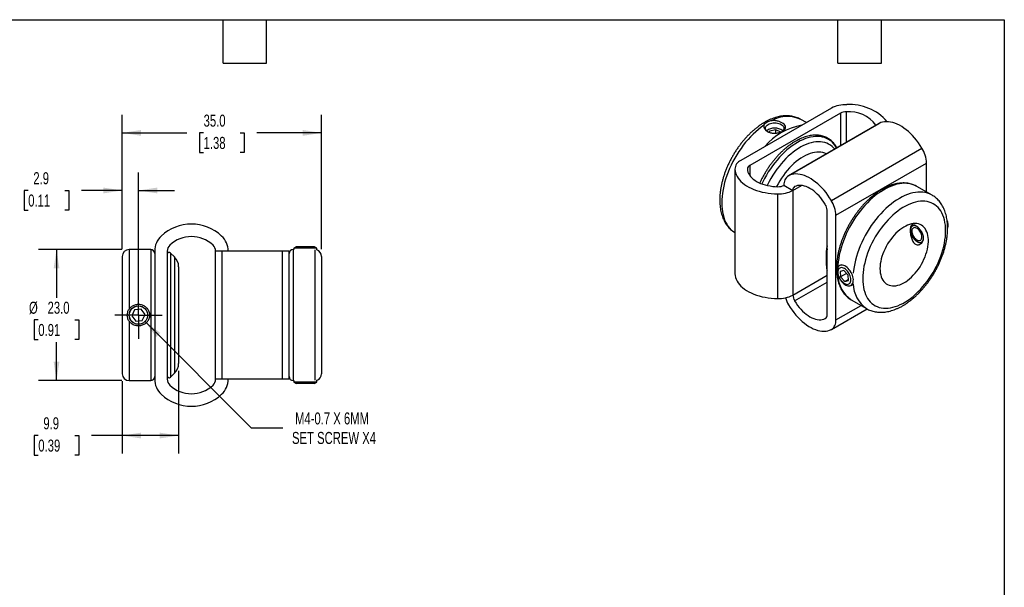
# Model space of a CAD drawing. Header units: millimetres. Extents: x 6 to 273, y 6 to 210.
# Tile 3 of 3: x 100 to 273, y 110 to 210. Entities that reach past the tile are written whole.
import ezdxf

# ---------------------------------------------------------------- set-up
doc = ezdxf.new("R2010")
doc.units = ezdxf.units.MM
doc.linetypes.add('SLD-Center', pattern=[19.05, 15.24, -1.27, 1.27, -1.27])
doc.linetypes.add('SLD-Solid', pattern=[0])
doc.layers.add('CENTER', color=40, linetype='SLD-Center')
doc.layers.add('DIMENSIONS', color=140, linetype='SLD-Solid', lineweight=25)
doc.layers.add('TEXT', color=140, linetype='SLD-Solid', lineweight=25)
doc.styles.add('SLDTEXTSTYLE0', font='TXT', dxfattribs={"width": 0.7})
doc.dimstyles.new('SLDDIMSTYLE0', dxfattribs={"dimtxt": 2.158008, "dimasz": 3.302, "dimexe": 0, "dimexo": 0.0625, "dimgap": 0.539502, "dimtad": 0, "dimtih": 1, "dimtoh": 1, "dimdec": 1, "dimrnd": 1e-09, "dimzin": 12, "dimdsep": 46, "dimtxsty": 'SLDTEXTSTYLE0', "dimsah": 1, "dimcen": 0.09, "dimadec": 0, "dimazin": 3, "dimtfac": 1, "dimtdec": 1, "dimtmove": 0, "dimatfit": 0, "dimfxl": 0, "dimfrac": 2, "dimtolj": 1, "dimtzin": 12, "dimarcsym": 0})
doc.dimstyles.new('SLDDIMSTYLE1', dxfattribs={"dimtxt": 2.158008, "dimasz": 3.302, "dimexe": 0, "dimexo": 0.0625, "dimgap": 0.539502, "dimtad": 0, "dimtih": 1, "dimtoh": 1, "dimdec": 1, "dimrnd": 1e-09, "dimzin": 12, "dimdsep": 46, "dimtxsty": 'SLDTEXTSTYLE0', "dimsah": 1, "dimcen": 0.09, "dimadec": 0, "dimazin": 3, "dimtfac": 1, "dimtdec": 1, "dimtofl": 0, "dimtmove": 0, "dimatfit": 3, "dimfxl": 0, "dimfrac": 2, "dimtolj": 1, "dimtzin": 12, "dimarcsym": 0})
doc.dimstyles.new('SLDDIMSTYLE2', dxfattribs={"dimtxt": 2.158008, "dimasz": 3.302, "dimexe": 0, "dimexo": 0.0625, "dimgap": 0.539502, "dimtad": 0, "dimtih": 1, "dimtoh": 1, "dimdec": 1, "dimrnd": 1e-09, "dimzin": 4, "dimdsep": 46, "dimtxsty": 'SLDTEXTSTYLE0', "dimsah": 1, "dimcen": 0.09, "dimadec": 0, "dimazin": 1, "dimtfac": 1, "dimtdec": 1, "dimtofl": 0, "dimtmove": 0, "dimatfit": 3, "dimfxl": 0, "dimfrac": 2, "dimtolj": 1, "dimtzin": 12, "dimarcsym": 0})
doc.dimstyles.new('SLDDIMSTYLE4', dxfattribs={"dimtxt": 2.158008, "dimasz": 3.302, "dimexe": 0, "dimexo": 0.0625, "dimgap": 0.539502, "dimtad": 0, "dimtih": 1, "dimtoh": 1, "dimdec": 1, "dimrnd": 1e-09, "dimzin": 12, "dimdsep": 46, "dimtxsty": 'SLDTEXTSTYLE0', "dimsah": 1, "dimcen": 0, "dimadec": 0, "dimazin": 3, "dimtfac": 1, "dimtdec": 1, "dimtofl": 0, "dimtmove": 0, "dimatfit": 3, "dimfxl": 0, "dimfrac": 2, "dimtolj": 1, "dimtzin": 12, "dimarcsym": 0})

# ---------------------------------------------------------------- blocks, each defined once
blk = doc.blocks.new('_D_4')
at = {"layer": 'DIMENSIONS'}
for p, q in [((118.16, 169.24), (118.16, 182.74)), ((121.01, 158.94), (121.01, 182.74)), ((101.65, 179.56), (100.93, 179.56)), ((100.93, 179.56), (100.93, 176.13)), ((108.06, 179.56), (108.79, 179.56)), ((108.79, 179.56), (108.79, 176.13)), ((118.16, 179.56), (110.99, 179.56)), ((121.01, 179.56), (127.36, 179.56)), ((100.93, 176.13), (101.65, 176.13)), ((108.79, 176.13), (108.06, 176.13))]:
    blk.add_line(p, q, dxfattribs=at)
for points in [[(118.16, 179.56), (114.86, 180.07), (114.86, 179.05)], [(121.01, 179.56), (124.31, 179.05), (124.31, 180.07)]]:
    blk.add_solid(points, dxfattribs=at)
at = {"layer": 'DIMENSIONS', "char_height": 2.117, "attachment_point": 1, "style": 'SLDTEXTSTYLE0'}
for s, insert in [('2.9', (102.55, 182.77)), ('0.11', (101.65, 178.86))]:
    blk.add_mtext(s, dxfattribs=dict(at, insert=insert))
blk = doc.blocks.new('_D_5')
at = {"layer": 'DIMENSIONS'}
for p, q in [((118.16, 169.24), (118.16, 192.85)), ((153.16, 169.24), (153.16, 192.85)), ((118.16, 189.67), (129.53, 189.67)), ((132.45, 189.67), (131.73, 189.67)), ((131.73, 189.67), (131.73, 186.24)), ((138.87, 189.67), (139.59, 189.67)), ((139.59, 189.67), (139.59, 186.24)), ((153.16, 189.67), (141.79, 189.67)), ((131.73, 186.24), (132.45, 186.24)), ((139.59, 186.24), (138.87, 186.24))]:
    blk.add_line(p, q, dxfattribs=at)
for points in [[(118.16, 189.67), (121.46, 189.16), (121.46, 190.18)], [(153.16, 189.67), (149.86, 190.18), (149.86, 189.16)]]:
    blk.add_solid(points, dxfattribs=at)
at = {"layer": 'DIMENSIONS', "char_height": 2.117, "attachment_point": 1, "style": 'SLDTEXTSTYLE0'}
for s, insert in [('35.0', (132.45, 192.88)), ('1.38', (132.45, 188.97))]:
    blk.add_mtext(s, dxfattribs=dict(at, insert=insert))
blk = doc.blocks.new('_D_6')
at = {"layer": 'DIMENSIONS'}
for p, q in [((128.06, 147.9), (128.06, 133.35)), ((118.16, 146.1), (118.16, 133.35)), ((103.42, 136.52), (102.69, 136.52)), ((102.69, 136.52), (102.69, 133.09)), ((109.83, 136.52), (110.55, 136.52)), ((110.55, 136.52), (110.55, 133.09)), ((118.16, 136.52), (112.75, 136.52)), ((128.06, 136.52), (118.16, 136.52)), ((102.69, 133.09), (103.42, 133.09)), ((110.55, 133.09), (109.83, 133.09))]:
    blk.add_line(p, q, dxfattribs=at)
for points in [[(118.16, 136.52), (121.46, 136.02), (121.46, 137.03)], [(128.06, 136.52), (124.76, 137.03), (124.76, 136.02)]]:
    blk.add_solid(points, dxfattribs=at)
at = {"layer": 'DIMENSIONS', "char_height": 2.117, "attachment_point": 1, "style": 'SLDTEXTSTYLE0'}
for s, insert in [('9.9', (104.31, 139.73)), ('0.39', (103.42, 135.82))]:
    blk.add_mtext(s, dxfattribs=dict(at, insert=insert))
blk = doc.blocks.new('_D_7')
at = {"layer": 'DIMENSIONS'}
for p, q in [((122.16, 156.53), (140.82, 137.86)), ((140.82, 137.86), (146.38, 137.86))]:
    blk.add_line(p, q, dxfattribs=at)
blk.add_solid([(122.16, 156.53), (124.13, 153.83), (124.85, 154.55)], dxfattribs=at)
at = {"layer": 'DIMENSIONS', "char_height": 2.1167, "attachment_point": 1, "style": 'SLDTEXTSTYLE0'}
for s, insert in [('M4-0.7 X 6MM', (148.5, 140.59)), ('SET SCREW X4', (147.97, 137.16))]:
    blk.add_mtext(s, dxfattribs=dict(at, insert=insert))
blk = doc.blocks.new('_D_8')
at = {"layer": 'DIMENSIONS'}
for p, q in [((118.09, 169.17), (103.45, 169.17)), ((106.62, 169.17), (106.62, 160.73)), ((103.42, 156.82), (102.69, 156.82)), ((102.69, 156.82), (102.69, 153.39)), ((109.83, 156.82), (110.55, 156.82)), ((110.55, 156.82), (110.55, 153.39)), ((102.69, 153.39), (103.42, 153.39)), ((106.62, 146.17), (106.62, 152.91)), ((110.55, 153.39), (109.83, 153.39)), ((118.09, 146.17), (103.45, 146.17))]:
    blk.add_line(p, q, dxfattribs=at)
for points in [[(106.62, 169.17), (106.12, 165.87), (107.13, 165.87)], [(106.62, 146.17), (107.13, 149.47), (106.12, 149.47)]]:
    blk.add_solid(points, dxfattribs=at)
at = {"layer": 'DIMENSIONS', "char_height": 2.117, "attachment_point": 1, "style": 'SLDTEXTSTYLE0'}
for s, insert in [('%%c', (101.79, 160.03)), ('23.0', (105.05, 160.03)), ('0.91', (103.42, 156.12))]:
    blk.add_mtext(s, dxfattribs=dict(at, insert=insert))
blk = doc.blocks.new('SW_CENTERMARKSYMBOL_2')
at = {"layer": 'CENTER', "color": 0}
for p, q in [((0, 2.54), (0, 4.15)), ((0, 0), (0, 2.54)), ((-2.54, 0), (-4.15, 0)), ((0, 0), (-2.54, 0)), ((0, 0), (0, -2.54)), ((0, 0), (2.54, 0)), ((2.54, 0), (4.15, 0)), ((0, -2.54), (0, -4.15))]:
    blk.add_line(p, q, dxfattribs=at)

msp = doc.modelspace()

# ---------------------------------------------------------------- linework, layer by layer
for p, q in [((242.7, 194.02), (226.79, 184.83)), ((244.26, 193.12), (228.35, 183.93)), ((238.29, 191.47), (237.32, 192.04)), ((237.33, 192.03), (237.32, 192.04)), ((244.26, 193.12), (244.26, 187.41)), ((245.31, 193.36), (245.31, 188.02)), ((232.92, 190.23), (231.84, 189.99)), ((233.79, 189.82), (232.92, 190.23)), ((232.92, 189.63), (232.92, 190.23)), ((251.02, 191.31), (235.11, 182.13)), ((235.17, 182.16), (251.08, 191.34)), ((251.08, 191.34), (251.02, 191.31)), ((231.84, 189.99), (231.78, 189.76)), ((231.84, 189.74), (231.84, 189.99)), ((242.68, 177.82), (258.59, 187.01)), ((225.73, 183.35), (225.73, 164.98)), ((225.73, 183.29), (225.73, 164.92)), ((228.35, 183.93), (228.35, 182.2)), ((243.48, 175.2), (259.39, 184.38)), ((259.39, 179.29), (259.39, 184.38)), ((234.36, 180.47), (235.92, 179.57)), ((235.92, 179.57), (237.42, 180.44)), ((257.68, 180.28), (257.67, 180.29)), ((260.37, 178.73), (257.68, 180.28)), ((233.24, 178.95), (233.24, 160.58)), ((235.92, 179.57), (235.92, 161.19)), ((241.93, 157.73), (241.93, 176.1)), ((243.48, 156.83), (243.48, 175.2)), ((256.81, 172.7), (256.81, 172.4)), ((148.7, 169.67), (148.31, 169.45)), ((148.31, 169.45), (148.31, 169.17)), ((149.14, 169.45), (148.31, 169.45)), ((149.37, 169.67), (148.7, 169.67)), ((152.31, 169.45), (149.14, 169.45)), ((151.92, 169.67), (149.37, 169.67)), ((152.31, 169.45), (151.92, 169.67)), ((152.31, 169.12), (152.31, 169.45)), ((257.69, 170.87), (257.96, 170.72)), ((118.16, 167.97), (118.16, 147.37)), ((123.16, 169.17), (119.36, 169.17)), ((119.36, 169.17), (119.36, 158.72)), ((123.16, 169.17), (123.16, 146.17)), ((123.86, 168.92), (123.86, 146.42)), ((126.06, 168.92), (126.06, 146.42)), ((127.36, 167.88), (126.66, 168.58)), ((126.66, 168.58), (126.66, 146.77)), ((127.36, 167.88), (127.36, 147.47)), ((134.56, 146.42), (134.56, 168.92)), ((135.7, 168.92), (134.56, 168.92)), ((135.7, 146.42), (135.7, 168.92)), ((146.32, 168.92), (135.7, 168.92)), ((146.32, 146.42), (146.32, 168.92)), ((147.46, 168.92), (146.32, 168.92)), ((147.46, 146.42), (147.46, 168.92)), ((148.31, 169.17), (148.16, 169.17)), ((148.16, 169.17), (148.16, 146.17)), ((151.96, 169.12), (151.96, 146.23)), ((153.16, 167.97), (153.16, 147.37)), ((241.75, 167.95), (241.75, 167.87)), ((241.75, 167.87), (241.75, 167.3)), ((128.06, 166.18), (128.06, 149.17)), ((244.38, 166.52), (244.13, 166.37)), ((225.73, 164.98), (225.73, 164.92)), ((235.92, 161.19), (241.93, 164.66)), ((244.89, 165.53), (244.22, 165.36)), ((244.22, 165.36), (244.3, 164.38)), ((245.36, 164.99), (244.3, 164.38)), ((244.3, 164.38), (245.05, 163.56)), ((245.63, 164.71), (244.89, 165.53)), ((245.36, 165), (245.36, 164.99)), ((245.36, 164.99), (245.63, 164.7)), ((245.71, 163.73), (245.63, 164.71)), ((236.23, 160.16), (241.93, 163.45)), ((245.69, 163.93), (245.05, 163.56)), ((245.05, 163.56), (245.71, 163.73)), ((246.13, 162.9), (246.38, 163.05)), ((243.48, 156.83), (247.89, 159.37)), ((246.18, 160.36), (248.87, 158.81)), ((120.34, 158.61), (119.86, 157.56)), ((119.86, 157.56), (120.53, 156.62)), ((121.48, 158.73), (120.34, 158.61)), ((122.16, 157.79), (121.48, 158.73)), ((121.68, 156.74), (122.16, 157.79)), ((242.73, 155.17), (248.96, 158.76)), ((119.36, 156.63), (119.36, 146.17)), ((120.53, 156.62), (121.68, 156.74)), ((241.61, 157.06), (241.65, 157.08)), ((126.66, 146.77), (127.36, 147.47)), ((119.36, 146.17), (123.16, 146.17)), ((135.7, 146.42), (134.56, 146.42)), ((146.32, 146.42), (135.7, 146.42)), ((147.46, 146.42), (146.32, 146.42)), ((148.16, 146.17), (148.31, 146.17)), ((148.31, 146.17), (148.31, 145.9)), ((148.31, 145.9), (148.7, 145.67)), ((149.14, 145.9), (148.31, 145.9)), ((149.37, 145.67), (148.7, 145.67)), ((152.31, 145.9), (149.14, 145.9)), ((151.92, 145.67), (149.37, 145.67)), ((151.92, 145.67), (152.31, 145.9)), ((152.31, 145.9), (152.31, 146.23))]:
    msp.add_line(p, q)
at = {"flags": 128}
for points in [[(230.83, 191), (230.35, 190.66), (229.88, 190.29), (229.41, 189.88), (228.95, 189.46), (228.5, 189), (228.06, 188.52), (227.63, 188.02), (227.22, 187.5), (226.82, 186.96), (226.44, 186.4), (226.07, 185.82), (225.73, 185.24), (225.4, 184.64), (225.1, 184.03), (224.82, 183.42), (224.56, 182.8), (224.33, 182.18), (224.12, 181.56), (223.94, 180.94), (223.79, 180.32), (223.66, 179.72), (223.56, 179.11), (223.49, 178.52), (223.45, 177.95), (223.44, 177.38), (223.45, 176.83), (223.49, 176.31), (223.56, 175.8), (223.66, 175.31), (223.79, 174.85), (223.94, 174.41), (224.12, 174), (224.33, 173.62), (224.56, 173.26), (224.82, 172.94), (225.1, 172.65), (225.4, 172.39), (225.73, 172.17), (225.73, 172.17)], [(231.54, 189.85), (231.42, 189.93), (231.29, 190.06), (231.19, 190.19), (231.13, 190.34), (231.11, 190.48), (231.13, 190.63), (231.19, 190.77), (231.29, 190.91), (231.42, 191.03), (231.59, 191.15), (231.78, 191.24), (232, 191.32), (232.23, 191.37), (232.48, 191.41), (232.73, 191.42), (232.99, 191.41), (233.23, 191.37), (233.47, 191.32), (233.69, 191.24), (233.88, 191.15)], [(233.88, 191.15), (234.04, 191.03), (234.18, 190.91), (234.28, 190.77), (234.33, 190.63), (234.35, 190.48), (234.33, 190.34), (234.28, 190.19), (234.18, 190.06), (234.04, 189.93), (233.96, 189.87)], [(258.59, 187.01), (258.29, 187.48), (257.98, 187.93), (257.64, 188.37), (257.3, 188.79), (256.94, 189.19), (256.57, 189.56), (256.2, 189.91), (255.81, 190.23), (255.42, 190.52), (255.03, 190.78), (254.63, 191.01), (254.24, 191.2), (253.85, 191.36), (253.47, 191.48), (253.09, 191.57), (252.72, 191.63), (252.36, 191.64), (252.02, 191.62), (251.69, 191.56), (251.37, 191.47), (251.08, 191.34)], [(243.63, 187.04), (243.55, 187.18), (243.32, 187.51), (243.07, 187.82), (242.8, 188.09), (242.5, 188.33), (242.18, 188.54), (241.84, 188.71), (241.48, 188.85), (241.11, 188.95), (240.72, 189.02), (240.31, 189.05), (239.89, 189.04), (239.46, 189), (239.02, 188.92), (238.57, 188.81), (238.12, 188.66), (237.66, 188.47), (237.19, 188.25), (236.73, 188), (236.26, 187.71), (235.8, 187.4), (235.34, 187.05), (234.88, 186.68), (234.43, 186.27), (233.99, 185.84), (233.56, 185.39), (233.14, 184.91), (232.74, 184.41), (232.35, 183.9), (231.97, 183.36), (231.61, 182.81), (231.28, 182.25), (230.96, 181.67), (230.66, 181.08), (230.49, 180.72)], [(243.27, 186.84), (243.08, 187.05), (242.81, 187.31), (242.52, 187.53), (242.2, 187.71), (241.87, 187.87), (241.52, 187.99), (241.15, 188.07), (240.76, 188.11), (240.37, 188.13), (239.96, 188.1), (239.54, 188.04), (239.11, 187.94), (238.67, 187.81), (238.23, 187.64), (237.78, 187.44), (237.33, 187.21), (236.89, 186.94), (236.44, 186.64), (235.99, 186.31), (235.55, 185.95), (235.12, 185.57), (234.7, 185.16), (234.28, 184.72), (233.88, 184.26), (233.49, 183.78), (233.11, 183.28), (232.75, 182.77), (232.41, 182.23), (232.08, 181.69), (231.78, 181.13), (231.49, 180.57), (231.43, 180.45)], [(241.79, 185.99), (241.51, 186.1), (241.19, 186.2), (240.84, 186.26), (240.49, 186.29), (240.11, 186.28), (239.73, 186.23), (239.34, 186.15), (238.94, 186.03), (238.54, 185.88), (238.13, 185.69), (237.72, 185.47), (237.31, 185.22), (236.9, 184.93), (236.49, 184.62), (236.1, 184.28), (235.7, 183.91), (235.32, 183.51), (234.95, 183.09), (234.59, 182.65), (234.25, 182.2), (233.92, 181.72), (233.61, 181.23), (233.32, 180.73), (233.06, 180.23)], [(225.73, 183.29), (225.77, 182.97), (225.84, 182.65), (225.96, 182.34), (226.12, 182.03), (226.31, 181.72), (226.54, 181.43), (226.8, 181.15), (227.1, 180.88), (227.44, 180.62), (227.8, 180.38), (228.2, 180.15), (228.62, 179.94), (229.06, 179.75), (229.53, 179.57), (230.02, 179.42), (230.53, 179.29), (231.05, 179.18), (231.59, 179.09), (232.13, 179.02), (232.69, 178.98), (233.24, 178.95)], [(227.93, 183.33), (227.96, 183.06), (228.04, 182.79), (228.15, 182.53), (228.29, 182.28), (228.48, 182.03), (228.7, 181.79), (228.95, 181.57), (229.24, 181.36), (229.55, 181.16), (229.89, 180.98), (230.26, 180.81), (230.65, 180.67), (231.06, 180.54), (231.49, 180.43), (231.93, 180.35), (232.38, 180.28), (232.84, 180.24), (233.31, 180.22)], [(242.68, 177.82), (242.38, 178.29), (242.07, 178.75), (241.74, 179.19), (241.39, 179.61), (241.03, 180), (240.66, 180.38), (240.29, 180.72), (239.9, 181.04), (239.51, 181.33), (239.12, 181.59), (238.72, 181.82), (238.33, 182.01), (237.94, 182.17), (237.56, 182.3), (237.18, 182.39), (236.81, 182.44), (236.45, 182.46), (236.11, 182.44), (235.78, 182.38), (235.46, 182.29), (235.17, 182.16)], [(241.61, 177.13), (241.36, 177.52), (241.09, 177.9), (240.81, 178.26), (240.52, 178.6), (240.21, 178.92), (239.9, 179.21), (239.58, 179.47), (239.25, 179.71), (238.92, 179.91), (238.59, 180.09), (238.27, 180.23), (237.94, 180.34), (237.63, 180.41), (237.32, 180.44), (237.03, 180.44), (236.75, 180.41), (236.48, 180.34), (236.23, 180.23)], [(257.67, 180.29), (257.47, 180.39), (257.11, 180.55), (256.73, 180.67), (256.34, 180.76), (255.93, 180.8), (255.51, 180.82), (255.07, 180.79), (254.63, 180.73), (254.17, 180.64), (253.71, 180.51), (253.24, 180.34), (252.77, 180.14), (252.29, 179.91), (251.81, 179.64), (251.34, 179.34), (250.86, 179.01), (250.39, 178.65), (249.92, 178.26), (249.46, 177.84), (249.01, 177.4), (248.57, 176.93), (248.14, 176.44), (247.73, 175.93), (247.33, 175.4), (246.94, 174.85), (246.57, 174.29), (246.22, 173.71), (245.89, 173.12), (245.58, 172.53), (245.3, 171.92), (245.03, 171.31), (244.79, 170.69), (244.58, 170.08), (244.38, 169.46), (244.22, 168.85), (244.08, 168.24), (243.97, 167.64), (243.89, 167.05), (243.83, 166.47), (243.81, 165.98)], [(260.37, 178.73), (260.28, 178.78), (259.92, 178.95), (259.55, 179.08), (259.16, 179.18), (258.75, 179.24), (258.33, 179.27), (257.89, 179.25), (257.45, 179.21), (256.99, 179.12), (256.53, 179), (256.05, 178.84), (255.58, 178.65), (255.1, 178.42), (254.62, 178.16), (254.14, 177.86), (253.66, 177.54), (253.18, 177.18), (252.71, 176.8), (252.25, 176.38), (251.79, 175.94), (251.34, 175.47), (250.91, 174.98), (250.49, 174.47), (250.08, 173.94), (249.69, 173.39), (249.32, 172.83), (248.96, 172.25), (248.62, 171.65), (248.31, 171.05), (248.02, 170.44), (247.75, 169.83), (247.5, 169.21), (247.28, 168.58), (247.09, 167.96), (246.92, 167.35), (246.78, 166.73), (246.66, 166.13), (246.58, 165.53), (246.53, 165.02)], [(262.75, 172.48), (262.74, 172.99), (262.7, 173.48), (262.63, 173.96), (262.53, 174.41), (262.41, 174.84), (262.26, 175.24), (262.08, 175.61), (261.88, 175.96), (261.66, 176.28), (261.41, 176.57), (261.14, 176.83), (260.85, 177.05), (260.54, 177.24), (260.21, 177.4), (259.86, 177.52), (259.49, 177.61), (259.11, 177.66), (258.71, 177.68), (258.31, 177.66), (257.89, 177.61), (257.46, 177.52), (257.03, 177.39), (256.58, 177.23), (256.14, 177.04), (255.69, 176.81), (255.24, 176.56), (254.79, 176.27), (254.35, 175.94), (253.91, 175.59), (253.47, 175.22), (253.05, 174.81), (252.63, 174.39), (252.22, 173.93), (251.83, 173.46), (251.44, 172.97), (251.08, 172.46), (250.73, 171.93), (250.4, 171.39), (250.08, 170.84), (249.79, 170.28), (249.52, 169.71), (249.27, 169.13), (249.05, 168.55), (248.85, 167.97), (248.68, 167.4), (248.53, 166.82), (248.4, 166.25), (248.31, 165.69), (248.24, 165.14), (248.2, 164.6), (248.18, 164.07), (248.2, 163.56), (248.24, 163.07), (248.31, 162.6), (248.4, 162.15), (248.53, 161.72), (248.68, 161.32), (248.85, 160.94), (249.05, 160.6), (249.27, 160.28), (249.52, 159.99), (249.79, 159.73), (250.08, 159.51), (250.4, 159.31), (250.73, 159.16), (251.08, 159.03), (251.44, 158.95), (251.83, 158.89), (252.22, 158.88), (252.63, 158.89), (253.05, 158.95), (253.47, 159.04), (253.91, 159.16), (254.35, 159.32), (254.79, 159.52), (255.24, 159.74), (255.69, 160), (256.14, 160.29), (256.58, 160.61), (257.03, 160.96), (257.46, 161.34), (257.89, 161.74), (258.31, 162.17), (258.71, 162.62), (259.11, 163.1), (259.49, 163.59), (259.86, 164.1), (260.21, 164.63), (260.54, 165.17), (260.85, 165.72), (261.14, 166.28), (261.41, 166.85), (261.66, 167.43), (261.88, 168), (262.08, 168.58), (262.26, 169.16), (262.41, 169.74), (262.53, 170.3), (262.63, 170.87), (262.7, 171.42), (262.74, 171.96), (262.75, 172.48)], [(251.22, 165.83), (251.24, 165.44), (251.28, 165.07), (251.35, 164.72), (251.45, 164.39), (251.57, 164.09), (251.72, 163.81), (251.9, 163.57), (252.1, 163.36), (252.32, 163.18), (252.56, 163.03), (252.82, 162.92), (253.1, 162.85), (253.4, 162.81), (253.7, 162.8), (254.02, 162.84), (254.36, 162.91), (254.69, 163.01), (255.04, 163.16), (255.38, 163.33), (255.73, 163.54), (256.07, 163.78), (256.41, 164.05), (256.75, 164.34), (257.07, 164.67), (257.39, 165.02), (257.69, 165.39), (257.97, 165.77), (258.25, 166.18), (258.5, 166.6), (258.73, 167.03), (258.94, 167.47), (259.13, 167.91), (259.29, 168.36), (259.43, 168.81), (259.54, 169.25), (259.62, 169.68), (259.68, 170.11), (259.71, 170.53), (259.71, 170.93), (259.68, 171.31), (259.62, 171.67), (259.54, 172.01), (259.43, 172.32), (259.29, 172.61), (259.13, 172.87), (258.94, 173.1), (258.73, 173.29), (258.5, 173.46), (258.25, 173.59), (257.97, 173.68), (257.69, 173.74), (257.39, 173.76), (257.07, 173.74), (256.75, 173.69), (256.41, 173.6), (256.07, 173.48), (255.73, 173.32), (255.38, 173.13), (255.04, 172.9), (254.69, 172.65), (254.36, 172.36), (254.02, 172.05), (253.7, 171.72), (253.4, 171.36), (253.1, 170.98), (252.82, 170.58), (252.56, 170.17), (252.32, 169.74), (252.1, 169.31), (251.9, 168.87), (251.72, 168.42), (251.57, 167.97), (251.45, 167.53), (251.35, 167.09), (251.28, 166.66), (251.24, 166.24), (251.22, 165.83)], [(257.63, 173.28), (257.54, 173.32), (257.37, 173.37), (257.2, 173.39), (257.05, 173.37), (256.91, 173.31), (256.79, 173.22), (256.7, 173.1), (256.63, 172.94), (256.59, 172.77), (256.57, 172.57), (256.59, 172.35), (256.63, 172.13), (256.7, 171.89), (256.79, 171.66), (256.91, 171.44), (257.05, 171.22), (257.2, 171.03), (257.37, 170.85), (257.54, 170.7), (257.72, 170.58), (257.9, 170.5), (258.07, 170.44), (258.24, 170.43), (258.39, 170.45), (258.53, 170.5), (258.65, 170.59), (258.74, 170.72), (258.81, 170.87), (258.85, 171.05), (258.87, 171.24)], [(257.18, 173.02), (257.06, 172.97), (256.96, 172.88), (256.88, 172.77), (256.83, 172.62), (256.81, 172.45), (256.82, 172.27), (256.85, 172.07), (256.91, 171.86), (257, 171.66), (257.11, 171.46), (257.24, 171.28), (257.38, 171.12), (257.53, 170.98), (257.69, 170.87), (257.85, 170.8), (258, 170.76), (258.14, 170.75), (258.27, 170.79), (258.38, 170.85), (258.47, 170.95), (258.53, 171.09), (258.57, 171.24), (258.58, 171.42), (258.56, 171.62), (258.51, 171.82), (258.43, 172.02), (258.34, 172.22), (258.22, 172.41), (258.08, 172.58), (257.93, 172.74), (257.78, 172.86), (257.62, 172.95), (257.46, 173.01), (257.32, 173.03), (257.18, 173.02)], [(244.3, 166.44), (244.15, 166.38), (244.01, 166.28), (243.9, 166.16), (243.81, 166), (243.75, 165.81), (243.72, 165.6), (243.71, 165.37), (243.74, 165.12), (243.79, 164.87), (243.87, 164.61), (243.98, 164.35), (244.11, 164.09), (244.26, 163.85), (244.42, 163.62), (244.61, 163.42), (244.8, 163.24), (245, 163.08), (245.2, 162.96), (245.4, 162.88), (245.59, 162.82), (245.78, 162.81), (245.95, 162.83), (246.11, 162.89), (246.24, 162.99), (246.35, 163.12), (246.44, 163.28), (246.5, 163.46), (246.53, 163.67), (246.54, 163.9), (246.51, 164.15), (246.46, 164.41), (246.38, 164.67), (246.27, 164.93), (246.15, 165.18), (246, 165.42), (245.83, 165.65), (245.65, 165.85), (245.45, 166.04), (245.25, 166.19), (245.05, 166.31), (244.85, 166.4), (244.66, 166.45), (244.47, 166.46), (244.3, 166.44)], [(244.3, 165.99), (244.17, 165.94), (244.05, 165.85), (243.95, 165.73), (243.89, 165.58), (243.84, 165.41), (243.83, 165.21), (243.84, 164.99), (243.88, 164.77), (243.95, 164.54), (244.04, 164.31), (244.16, 164.09), (244.29, 163.87), (244.44, 163.68), (244.61, 163.5), (244.78, 163.35), (244.96, 163.23), (245.14, 163.14), (245.31, 163.09), (245.48, 163.07), (245.63, 163.09), (245.77, 163.15), (245.88, 163.24), (245.98, 163.36), (246.05, 163.51), (246.09, 163.68), (246.1, 163.88), (246.09, 164.09), (246.05, 164.32), (245.98, 164.55), (245.89, 164.78), (245.78, 165), (245.64, 165.21), (245.49, 165.41), (245.32, 165.59), (245.15, 165.73), (244.97, 165.85), (244.79, 165.94), (244.62, 166), (244.46, 166.01), (244.3, 165.99)], [(225.73, 164.92), (225.77, 164.6), (225.84, 164.28), (225.96, 163.96), (226.12, 163.65), (226.31, 163.35), (226.54, 163.06), (226.8, 162.78), (227.1, 162.51), (227.44, 162.25), (227.8, 162), (228.2, 161.78), (228.62, 161.57), (229.06, 161.37), (229.53, 161.2), (230.02, 161.05), (230.53, 160.91), (231.05, 160.8), (231.59, 160.71), (232.13, 160.65), (232.69, 160.6), (233.24, 160.58)], [(235.17, 159.47), (235.46, 159), (235.78, 158.54), (236.11, 158.11), (236.45, 157.69), (236.81, 157.29), (237.18, 156.92), (237.56, 156.57), (237.94, 156.25), (238.33, 155.96), (238.72, 155.7), (239.12, 155.47), (239.51, 155.28), (239.9, 155.12), (240.29, 154.99), (240.66, 154.9), (241.03, 154.85), (241.39, 154.84), (241.74, 154.86), (242.07, 154.91), (242.38, 155.01), (242.68, 155.14)], [(236.23, 160.16), (236.48, 159.77), (236.75, 159.39), (237.03, 159.03), (237.32, 158.69), (237.63, 158.38), (237.94, 158.08), (238.27, 157.82), (238.59, 157.58), (238.92, 157.38), (239.25, 157.2), (239.58, 157.06), (239.9, 156.96), (240.21, 156.89), (240.52, 156.85), (240.81, 156.85), (241.09, 156.88), (241.36, 156.95), (241.61, 157.06)]]:
    msp.add_lwpolyline(points, dxfattribs=at)
for radius in [1.62, 1.61]:
    msp.add_circle((121.01, 157.67), radius)
for centre, radius, start, end in [((245.18, 189.35), 5.28, 87.8755, 117.9515), ((245.96, 186.13), 8.52, 40.3001, 93.9029), ((234.98, 187.2), 5.37, 64.2256, 119.9335), ((245.24, 191.28), 2.08, 87.8753, 117.9514), ((245.85, 187.66), 5.73, 35.7956, 95.3491), ((239.27, 180.46), 10.7, 99.5523, 140.4424), ((232.73, 188.31), 2.22, 50.605, 129.395), ((254.11, 184.2), 5.28, 2.0453, 32.1243), ((227.52, 183.2), 1.79, 113.9516, 176.9938), ((228.64, 183.29), 0.706, 113.9515, 176.9944), ((236.14, 180.65), 1.79, 123.0099, 186.0433), ((233.38, 182.3), 2.08, 267.8753, 297.9514), ((236.62, 179.64), 0.706, 123.0093, 186.0434), ((233.44, 184.24), 5.28, 267.8755, 297.9515), ((239.85, 176.02), 2.08, 2.0453, 32.1245), ((238.2, 175.01), 5.28, 2.0453, 32.1243), ((130.31, 165.93), 7.74, 46.6776, 133.3224), ((261.02, 173.49), 2.16, 345.4303, 21.9838), ((127.49, 168.92), 3.63, 133.3224, 180), ((130.31, 165.93), 5.54, 46.678, 133.322), ((133.13, 168.92), 3.63, 0, 46.6776), ((127.49, 168.92), 1.43, 133.322, 180), ((133.13, 168.92), 1.43, 0, 46.678), ((253.04, 167.81), 11.29, 169.833, 179.3127), ((119.36, 167.97), 1.2, 90, 180), ((123.16, 168.47), 0.7, 0, 90), ((126.41, 168.33), 0.35, 45, 180), ((125.66, 166.18), 2.4, 0, 45), ((148.16, 168.47), 0.7, 90, 180), ((151.96, 167.97), 1.2, 0, 73.0422), ((252.42, 167.36), 10.67, 169.5511, 186.3643), ((249.19, 164.78), 5.35, 180.9794, 235.7855), ((251.87, 163.23), 5.34, 180.6133, 235.892), ((233.44, 165.86), 5.28, 267.8755, 297.9515), ((238, 161.27), 2.08, 182.0453, 212.1245), ((240.37, 162.61), 6.07, 198.2055, 211.0774), ((241.22, 157.65), 0.706, 303.0093, 6.0434), ((241.7, 156.64), 1.79, 303.0099, 6.0433), ((125.66, 149.17), 2.4, 315, 0), ((119.36, 147.37), 1.2, 180, 270), ((126.41, 147.02), 0.35, 180, 315), ((151.96, 147.37), 1.2, 286.9578, 0), ((123.16, 146.87), 0.7, 270, 0), ((127.49, 146.42), 3.63, 180, 226.6776), ((127.49, 146.42), 1.43, 180, 226.678), ((130.31, 149.41), 5.54, 226.678, 313.322), ((133.13, 146.42), 1.43, 313.322, 0), ((133.13, 146.42), 3.63, 313.3224, 0), ((148.16, 146.87), 0.7, 180, 270), ((130.31, 149.41), 7.74, 226.6776, 313.3224)]:
    msp.add_arc(centre, radius, start, end)
for points, knots in [([(237.33, 192.03), (237.31, 192.04), (237.17, 192.13), (236.9, 192.25), (236.53, 192.4), (236.13, 192.52), (235.73, 192.61), (235.31, 192.66), (234.89, 192.68), (234.45, 192.67), (234, 192.63), (233.54, 192.55), (233.08, 192.44), (232.61, 192.29), (232.14, 192.11), (231.67, 191.9), (231.2, 191.66), (230.72, 191.39), (230.26, 191.09), (229.8, 190.76), (229.34, 190.4), (228.89, 190.02), (228.45, 189.62), (228.02, 189.19), (227.61, 188.74), (227.2, 188.27), (226.81, 187.79), (226.43, 187.28), (226.07, 186.76), (225.72, 186.23), (225.4, 185.69), (225.09, 185.13), (224.79, 184.57), (224.52, 184), (224.27, 183.42), (224.05, 182.84), (223.84, 182.25), (223.66, 181.67), (223.5, 181.08), (223.37, 180.5), (223.26, 179.92), (223.17, 179.34), (223.12, 178.78), (223.08, 178.22), (223.08, 177.67), (223.1, 177.14), (223.16, 176.61), (223.24, 176.11), (223.34, 175.62), (223.48, 175.15), (223.64, 174.71), (223.83, 174.28), (224.05, 173.89), (224.29, 173.52), (224.55, 173.18), (224.84, 172.86), (225.14, 172.58), (225.44, 172.35), (225.64, 172.23), (225.73, 172.17)], [0, 0, 0, 0, 0.00323, 0.019881, 0.036525, 0.05321, 0.069985, 0.086896, 0.103976, 0.121247, 0.138715, 0.156377, 0.174213, 0.192197, 0.210298, 0.228483, 0.246722, 0.264991, 0.283269, 0.301538, 0.319792, 0.338024, 0.356233, 0.374418, 0.392581, 0.410723, 0.428847, 0.446957, 0.465056, 0.483146, 0.501232, 0.519318, 0.537406, 0.5555, 0.573603, 0.591719, 0.609852, 0.628005, 0.646182, 0.664385, 0.682618, 0.700881, 0.719176, 0.737501, 0.755851, 0.774219, 0.79259, 0.810943, 0.829251, 0.847484, 0.865604, 0.883577, 0.90137, 0.918959, 0.936335, 0.953501, 0.97048, 0.987304, 1, 1, 1, 1]), ([(230.83, 191), (230.8, 190.87), (230.8, 190.74), (230.87, 190.48), (230.94, 190.36), (231.13, 190.13), (231.24, 190.03), (231.53, 189.85), (231.69, 189.78), (232.05, 189.68), (232.24, 189.64), (232.64, 189.61), (232.85, 189.62), (233.25, 189.66), (233.46, 189.7), (233.83, 189.82), (234, 189.89), (234.29, 190.06), (234.41, 190.15), (234.58, 190.35), (234.63, 190.46), (234.67, 190.67), (234.65, 190.78), (234.56, 190.98), (234.48, 191.08), (234.28, 191.28), (234.15, 191.37), (233.85, 191.53), (233.68, 191.61), (233.32, 191.73), (233.12, 191.78), (232.71, 191.84), (232.51, 191.86), (232.3, 191.85)], [0, 0, 0, 0, 0.0625, 0.0625, 0.125, 0.125, 0.1875, 0.1875, 0.25, 0.25, 0.3125, 0.3125, 0.375, 0.375, 0.4375, 0.4375, 0.5, 0.5, 0.5625, 0.5625, 0.625, 0.625, 0.6875, 0.6875, 0.75, 0.75, 0.8125, 0.8125, 0.875, 0.875, 0.9375, 0.9375, 1, 1, 1, 1]), ([(230.83, 191), (230.86, 191.12), (230.92, 191.22), (231.1, 191.4), (231.22, 191.48), (231.48, 191.63), (231.63, 191.7), (231.94, 191.81), (232.12, 191.85), (232.3, 191.85)], [0, 0, 0, 0, 0.25, 0.25, 0.5, 0.5, 0.75, 0.75, 1, 1, 1, 1]), ([(243.65, 187.05), (243.6, 187.13), (243.49, 187.34), (243.29, 187.63), (243.04, 187.93), (242.78, 188.2), (242.49, 188.45), (242.18, 188.66), (241.86, 188.84), (241.52, 188.99), (241.16, 189.11), (240.79, 189.2), (240.41, 189.26), (240.01, 189.28), (239.61, 189.27), (239.19, 189.23), (238.76, 189.15), (238.33, 189.05), (237.89, 188.91), (237.45, 188.74), (237, 188.54), (236.55, 188.31), (236.11, 188.04), (235.66, 187.76), (235.22, 187.44), (234.78, 187.1), (234.35, 186.73), (233.93, 186.33), (233.51, 185.92), (233.11, 185.48), (232.71, 185.03), (232.33, 184.55), (231.96, 184.06), (231.61, 183.55), (231.27, 183.03), (230.95, 182.5), (230.64, 181.96), (230.36, 181.42), (230.2, 181.06), (230.12, 180.89)], [0, 0, 0, 0, 0.018447, 0.04571, 0.072847, 0.099855, 0.126743, 0.153535, 0.180269, 0.206985, 0.233715, 0.260502, 0.287379, 0.314371, 0.341486, 0.368721, 0.396063, 0.423497, 0.450999, 0.478553, 0.506139, 0.533743, 0.561355, 0.588965, 0.616568, 0.644162, 0.671743, 0.699314, 0.726872, 0.75442, 0.781959, 0.809489, 0.837012, 0.86453, 0.892044, 0.919557, 0.947069, 0.974581, 1, 1, 1, 1]), ([(257.67, 180.28), (257.64, 180.3), (257.51, 180.38), (257.25, 180.5), (256.88, 180.64), (256.5, 180.75), (256.11, 180.83), (255.7, 180.87), (255.28, 180.88), (254.85, 180.86), (254.42, 180.81), (253.97, 180.72), (253.52, 180.6), (253.06, 180.45), (252.6, 180.26), (252.13, 180.05), (251.67, 179.8), (251.21, 179.52), (250.75, 179.22), (250.29, 178.89), (249.84, 178.53), (249.4, 178.15), (248.97, 177.74), (248.54, 177.31), (248.13, 176.86), (247.73, 176.39), (247.34, 175.9), (246.96, 175.4), (246.6, 174.88), (246.26, 174.35), (245.93, 173.8), (245.62, 173.25), (245.33, 172.68), (245.06, 172.11), (244.81, 171.53), (244.58, 170.95), (244.37, 170.37), (244.19, 169.78), (244.03, 169.2), (243.89, 168.62), (243.78, 168.05), (243.7, 167.48), (243.64, 166.92), (243.6, 166.37), (243.59, 165.83), (243.61, 165.3), (243.65, 164.79), (243.72, 164.29), (243.82, 163.82), (243.94, 163.36), (244.09, 162.92), (244.27, 162.51), (244.47, 162.12), (244.69, 161.76), (244.94, 161.42), (245.21, 161.12), (245.5, 160.84), (245.81, 160.6), (246.04, 160.43), (246.18, 160.36), (246.2, 160.35)], [0, 0, 0, 0, 0.003659, 0.020598, 0.037537, 0.054515, 0.071569, 0.08873, 0.106017, 0.123438, 0.14099, 0.15866, 0.176431, 0.194281, 0.212188, 0.230134, 0.248102, 0.26608, 0.284054, 0.302021, 0.319976, 0.337918, 0.355845, 0.373759, 0.39166, 0.409549, 0.427429, 0.4453, 0.463165, 0.481025, 0.498883, 0.516741, 0.534601, 0.552463, 0.570331, 0.588206, 0.60609, 0.623985, 0.641893, 0.659817, 0.677757, 0.695714, 0.713689, 0.731682, 0.749691, 0.767712, 0.785741, 0.803766, 0.821773, 0.839745, 0.857662, 0.875501, 0.893237, 0.910851, 0.928327, 0.94566, 0.962857, 0.979938, 0.996932, 1, 1, 1, 1]), ([(263.1, 172.97), (263.1, 173.07), (263.1, 173.35), (263.07, 173.8), (263.02, 174.32), (262.93, 174.82), (262.82, 175.31), (262.68, 175.77), (262.51, 176.21), (262.32, 176.63), (262.1, 177.02), (261.86, 177.39), (261.59, 177.72), (261.3, 178.03), (260.99, 178.31), (260.68, 178.54), (260.46, 178.67), (260.37, 178.73)], [0, 0, 0, 0, 0.038341, 0.110321, 0.182341, 0.254273, 0.326012, 0.39743, 0.468387, 0.53874, 0.608369, 0.677189, 0.74517, 0.812341, 0.878795, 0.94467, 1, 1, 1, 1]), ([(248.87, 158.81), (248.99, 158.74), (249.22, 158.62), (249.59, 158.46), (249.98, 158.34), (250.39, 158.25), (250.8, 158.19), (251.23, 158.16), (251.66, 158.17), (252.11, 158.21), (252.56, 158.28), (253.03, 158.39), (253.49, 158.53), (253.96, 158.7), (254.44, 158.91), (254.91, 159.14), (255.38, 159.41), (255.85, 159.71), (256.31, 160.03), (256.77, 160.38), (257.22, 160.76), (257.66, 161.16), (258.09, 161.58), (258.51, 162.03), (258.92, 162.49), (259.31, 162.98), (259.69, 163.48), (260.06, 163.99), (260.4, 164.52), (260.74, 165.06), (261.05, 165.62), (261.34, 166.18), (261.62, 166.75), (261.87, 167.33), (262.1, 167.91), (262.31, 168.49), (262.5, 169.08), (262.66, 169.67), (262.8, 170.25), (262.91, 170.83), (263, 171.4), (263.06, 171.97), (263.1, 172.5), (263.1, 172.83), (263.1, 172.97)], [0, 0, 0, 0, 0.0216578, 0.0438968, 0.0661781, 0.0885705, 0.1111341, 0.1339169, 0.1569507, 0.1802492, 0.2038078, 0.2276049, 0.2516063, 0.2757707, 0.3000548, 0.3244181, 0.3488261, 0.3732504, 0.3976664, 0.4220622, 0.4464307, 0.4707683, 0.4950743, 0.5193499, 0.5435977, 0.5678211, 0.592024, 0.616211, 0.6403866, 0.6645556, 0.6887229, 0.7128931, 0.7370699, 0.7612583, 0.7854633, 0.8096898, 0.8339427, 0.8582265, 0.8825453, 0.9069027, 0.931301, 0.9557411, 0.9802215, 1, 1, 1, 1]), ([(257.22, 170.31), (257.14, 170.39), (257.07, 170.48), (256.96, 170.67), (256.9, 170.78), (256.81, 171), (256.77, 171.11), (256.7, 171.34), (256.66, 171.46), (256.59, 171.8), (256.55, 172.04), (256.53, 172.36), (256.52, 172.46), (256.52, 172.66), (256.53, 172.75), (256.54, 172.93), (256.56, 173.01), (256.59, 173.15), (256.61, 173.22), (256.66, 173.33), (256.69, 173.38), (256.76, 173.46), (256.8, 173.49), (256.94, 173.55), (257.06, 173.55), (257.28, 173.47), (257.36, 173.44), (257.53, 173.34), (257.62, 173.28), (257.8, 173.14), (257.89, 173.06), (258.06, 172.9), (258.15, 172.81), (258.3, 172.63), (258.38, 172.53), (258.51, 172.34), (258.57, 172.24), (258.73, 171.93), (258.8, 171.73), (258.87, 171.32), (258.88, 171.12), (258.8, 170.75), (258.73, 170.58), (258.52, 170.29), (258.39, 170.18), (258.16, 170.06), (258.07, 170.03), (257.9, 170), (257.81, 170), (257.63, 170.03), (257.54, 170.07), (257.37, 170.16), (257.29, 170.23), (257.22, 170.31)], [0, 0, 0, 0, 0.03125, 0.03125, 0.0625, 0.0625, 0.09375, 0.09375, 0.125, 0.125, 0.1875, 0.1875, 0.21875, 0.21875, 0.25, 0.25, 0.28125, 0.28125, 0.3125, 0.3125, 0.34375, 0.34375, 0.375, 0.375, 0.4375, 0.4375, 0.46875, 0.46875, 0.5, 0.5, 0.53125, 0.53125, 0.5625, 0.5625, 0.59375, 0.59375, 0.625, 0.625, 0.6875, 0.6875, 0.75, 0.75, 0.8125, 0.8125, 0.875, 0.875, 0.90625, 0.90625, 0.9375, 0.9375, 0.96875, 0.96875, 1, 1, 1, 1]), ([(241.93, 169.84), (241.9, 169.71), (241.85, 169.39), (241.79, 168.88), (241.76, 168.38), (241.75, 168.07), (241.75, 167.95)], [0, 0, 0, 0, 0.200877, 0.502933, 0.805983, 1, 1, 1, 1]), ([(241.82, 166.16), (241.84, 166.01), (241.86, 165.79), (241.91, 165.58), (241.93, 165.51)], [0, 0, 0, 0, 0.671386, 1, 1, 1, 1]), ([(119.36, 156.63), (119.48, 156.46), (119.63, 156.32), (119.97, 156.08), (120.15, 155.99), (120.55, 155.86), (120.75, 155.83), (121.16, 155.82), (121.37, 155.84), (121.76, 155.95), (121.95, 156.03), (122.3, 156.25), (122.46, 156.38), (122.72, 156.7), (122.83, 156.88), (122.97, 157.26), (123.01, 157.47), (123.01, 157.88), (122.97, 158.08), (122.83, 158.47), (122.72, 158.65), (122.46, 158.96), (122.3, 159.1), (121.95, 159.32), (121.76, 159.4), (121.36, 159.5), (121.16, 159.53), (120.75, 159.52), (120.54, 159.48), (120.15, 159.35), (119.97, 159.26), (119.63, 159.02), (119.48, 158.88), (119.36, 158.72)], [0, 0, 0, 0, 0.0625, 0.0625, 0.125, 0.125, 0.1875, 0.1875, 0.25, 0.25, 0.3125, 0.3125, 0.375, 0.375, 0.4375, 0.4375, 0.5, 0.5, 0.5625, 0.5625, 0.625, 0.625, 0.6875, 0.6875, 0.75, 0.75, 0.8125, 0.8125, 0.875, 0.875, 0.9375, 0.9375, 1, 1, 1, 1]), ([(119.36, 156.63), (119.25, 156.78), (119.17, 156.95), (119.07, 157.3), (119.05, 157.49), (119.05, 157.86), (119.07, 158.04), (119.17, 158.39), (119.25, 158.57), (119.36, 158.72)], [0, 0, 0, 0, 0.25, 0.25, 0.5, 0.5, 0.75, 0.75, 1, 1, 1, 1])]:
    msp.add_open_spline(points, degree=3, knots=knots)
at = {"layer": 'TEXT'}
for p, q in [((6.35, 209.55), (273.05, 209.55)), ((135.89, 201.93), (135.89, 209.55)), ((143.51, 201.93), (143.51, 209.55)), ((243.84, 201.93), (243.84, 209.55)), ((251.46, 201.93), (251.46, 209.55)), ((273.05, 209.55), (273.05, 6.35)), ((135.89, 201.93), (143.51, 201.93)), ((243.84, 201.93), (251.46, 201.93))]:
    msp.add_line(p, q, dxfattribs=at)

# ---------------------------------------------------------------- block references
at = {"layer": 'CENTER'}
msp.add_blockref('SW_CENTERMARKSYMBOL_2', (121.01, 157.67), dxfattribs=at)

# ---------------------------------------------------------------- dimensions: what is measured, and where the dimension line sits
at = {"layer": 'DIMENSIONS'}
for base, p1, p2, dimstyle, picture, middle in [((153.16, 189.67), (118.16, 167.97), (153.16, 167.97), 'SLDDIMSTYLE2', '_D_5', (135.66, 189.67)), ((121.00928784, 179.5611482), (118.15928784, 167.97297889), (121.00928784, 157.67297889), 'SLDDIMSTYLE0', '_D_4', (104.85858069, 179.5611482)), ((118.16, 136.52), (128.06, 149.17), (118.16, 147.37), 'SLDDIMSTYLE1', '_D_6', (106.62, 136.52))]:
    dim = msp.add_linear_dim(base=base, p1=p1, p2=p2, dimstyle=dimstyle, dxfattribs=at)
    dim.commit()
    dim.dimension.update_dxf_attribs({"geometry": picture, "text_midpoint": middle, "dimtype": 160})
dim = msp.add_linear_dim(base=(106.62, 146.17), p1=(119.36, 169.17), p2=(119.36, 146.17), angle=90, text='%%c<>', dimstyle='SLDDIMSTYLE2', dxfattribs=at)
dim.commit()
dim.dimension.update_dxf_attribs({"geometry": '_D_8', "text_midpoint": (106.62, 156.82), "dimtype": 160})
dim = msp.add_diameter_dim_2p(p1=(119.86, 158.82), p2=(122.16, 156.53), text='M4-0.7 X 6MM\\PSET SCREW X4', dimstyle='SLDDIMSTYLE4', override={"dimpost": '<>'}, dxfattribs=at)
dim.commit()
dim.dimension.update_dxf_attribs({"geometry": '_D_7', "text_midpoint": (158.77, 137.86), "dimtype": 163})

doc.saveas('drawing.dxf')
